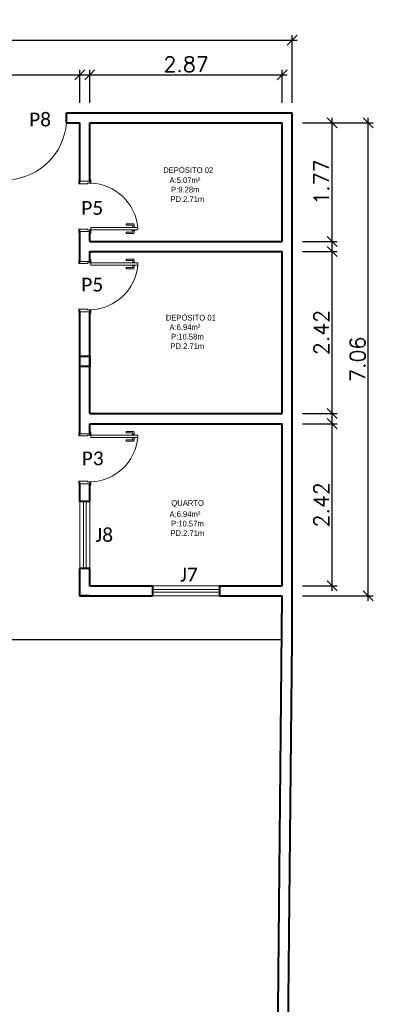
# Model space of a CAD drawing. Header units: millimetres. Extents: x 26 to 1362, y 24 to 358.
# Tile 96 of 256: x 530.45 to 535.72, y 240.16 to 254.85. Entities that reach past the tile are written whole.
import ezdxf

# ---------------------------------------------------------------- set-up
doc = ezdxf.new("R2010")
doc.units = ezdxf.units.MM
doc.linetypes.add('HIDDEN2', pattern=[4.7625, 3.175, -1.5875])
for name, color, linetype in [('ARQ-ALVENARIA', 4, 'Continuous'), ('ARQ-PISO', 8, 'Continuous'), ('PDF4_Text', 7, 'Continuous')]:
    doc.layers.add(name, color=color, linetype=linetype)
for name, color, linetype, lineweight in [('MB_ALVENARIA', 7, 'Continuous', 40), ('MB_COTA', 7, 'Continuous', 13), ('MB_ESQUADRIA', 7, 'Continuous', 5), ('MB_TEXTO_0', 7, 'Continuous', 13)]:
    doc.layers.add(name, color=color, linetype=linetype, lineweight=lineweight)
doc.styles.add('AVANT', font='txt')
doc.styles.add('PDF Calibri', font='calibri.ttf')
doc.styles.add('ROMANS', font='romans.shx')
doc.dimstyles.new('LOHAINA 1-150', dxfattribs={"dimscale": 1.5, "dimtxt": 0.15, "dimasz": 0.1, "dimexe": 0.05, "dimexo": 0.1, "dimgap": 0.03, "dimtad": 1, "dimzin": 5, "dimdsep": 46, "dimtxsty": 'ROMANS', "dimblk": 'OBLIQUE', "dimcen": 0, "dimdle": 0.05, "dimclrd": 256, "dimclre": 256, "dimadec": 0, "dimazin": 0, "dimtfac": 1, "dimtofl": 0, "dimtmove": 2, "dimatfit": 3, "dimfxl": 0.04, "dimtolj": 1, "dimtzin": 1, "dimarcsym": 0})

# ---------------------------------------------------------------- blocks, each defined once
blk = doc.blocks.new('_Oblique')
at = {"color": 0, "linetype": 'ByBlock', "lineweight": -2}
blk.add_line((-0.5, -0.5), (0.5, 0.5), dxfattribs=at)
blk = doc.blocks.new('*D97')
at = {"layer": 'DEFPOINTS', "color": 0, "transparency": 16777216}
for p in [(534.512, 254.548), (522.382, 253.465), (534.512, 253.465)]:
    blk.add_point(p, dxfattribs=at)
at = {"layer": 'MB_COTA', "lineweight": -2, "transparency": 16777216}
for p, q in [((522.307, 254.548), (534.587, 254.548)), ((522.382, 253.615), (522.382, 254.623)), ((534.512, 253.615), (534.512, 254.623))]:
    blk.add_line(p, q, dxfattribs=at)
at = {"layer": 'MB_COTA', "lineweight": -2, "transparency": 16777216, "xscale": 0.15, "yscale": 0.15, "zscale": 0.15, "rotation": 180}
blk.add_blockref('_Oblique', (522.382, 254.548), dxfattribs=at)
at = {"layer": 'MB_COTA', "lineweight": -2, "transparency": 16777216, "xscale": 0.15, "yscale": 0.15, "zscale": 0.15}
blk.add_blockref('_Oblique', (534.512, 254.548), dxfattribs=at)
at = {"layer": 'MB_COTA', "color": 0, "transparency": 16777216, "insert": (528.447, 254.706), "char_height": 0.225, "attachment_point": 5, "style": 'ROMANS'}
blk.add_mtext('\\A1;12.13', dxfattribs=at)
blk = doc.blocks.new('*D98')
at = {"layer": 'DEFPOINTS', "color": 0, "transparency": 16777216}
for p in [(534.362, 254.03), (531.492, 253.465), (534.362, 253.465)]:
    blk.add_point(p, dxfattribs=at)
at = {"layer": 'MB_ALVENARIA', "lineweight": -2, "transparency": 16777216}
for p, q in [((531.492, 253.615), (531.492, 254.105)), ((534.362, 253.615), (534.362, 254.105)), ((531.417, 254.03), (534.437, 254.03))]:
    blk.add_line(p, q, dxfattribs=at)
at = {"layer": 'MB_ALVENARIA', "lineweight": -2, "transparency": 16777216, "xscale": 0.15, "yscale": 0.15, "zscale": 0.15, "rotation": 180}
blk.add_blockref('_Oblique', (531.492, 254.03), dxfattribs=at)
at = {"layer": 'MB_ALVENARIA', "lineweight": -2, "transparency": 16777216, "xscale": 0.15, "yscale": 0.15, "zscale": 0.15}
blk.add_blockref('_Oblique', (534.362, 254.03), dxfattribs=at)
at = {"layer": 'MB_ALVENARIA', "color": 0, "transparency": 16777216, "insert": (532.927, 254.188), "char_height": 0.225, "attachment_point": 5, "style": 'ROMANS'}
blk.add_mtext('\\A1;2.87', dxfattribs=at)
blk = doc.blocks.new('*D107')
at = {"layer": 'DEFPOINTS', "color": 0, "transparency": 16777216}
for p in [(531.342, 254.03), (526.232, 253.465), (531.342, 253.465)]:
    blk.add_point(p, dxfattribs=at)
at = {"layer": 'MB_ALVENARIA', "lineweight": -2, "transparency": 16777216}
for p, q in [((526.232, 253.615), (526.232, 254.105)), ((531.342, 253.615), (531.342, 254.105)), ((526.157, 254.03), (531.417, 254.03))]:
    blk.add_line(p, q, dxfattribs=at)
at = {"layer": 'MB_ALVENARIA', "lineweight": -2, "transparency": 16777216, "xscale": 0.15, "yscale": 0.15, "zscale": 0.15, "rotation": 180}
blk.add_blockref('_Oblique', (526.232, 254.03), dxfattribs=at)
at = {"layer": 'MB_ALVENARIA', "lineweight": -2, "transparency": 16777216, "xscale": 0.15, "yscale": 0.15, "zscale": 0.15}
blk.add_blockref('_Oblique', (531.342, 254.03), dxfattribs=at)
at = {"layer": 'MB_ALVENARIA', "color": 0, "transparency": 16777216, "insert": (528.787, 254.188), "char_height": 0.225, "attachment_point": 5, "style": 'ROMANS'}
blk.add_mtext('\\A1;5.11', dxfattribs=at)
blk = doc.blocks.new('*D84')
at = {"layer": 'DEFPOINTS', "color": 0, "transparency": 16777216}
for p in [(534.512, 253.315), (535.646, 253.315), (534.512, 246.255)]:
    blk.add_point(p, dxfattribs=at)
at = {"layer": 'MB_COTA', "lineweight": -2, "transparency": 16777216}
for p, q in [((534.662, 253.315), (535.721, 253.315)), ((535.646, 246.18), (535.646, 253.39)), ((534.662, 246.255), (535.721, 246.255))]:
    blk.add_line(p, q, dxfattribs=at)
at = {"layer": 'MB_COTA', "lineweight": -2, "transparency": 16777216, "xscale": 0.15, "yscale": 0.15, "zscale": 0.15}
for p, rotation in [((535.646, 253.315), 90), ((535.646, 246.255), 270)]:
    blk.add_blockref('_Oblique', p, dxfattribs=dict(at, rotation=rotation))
at = {"layer": 'MB_COTA', "color": 0, "transparency": 16777216, "insert": (535.488, 249.785), "char_height": 0.225, "attachment_point": 5, "rotation": 90, "style": 'ROMANS'}
blk.add_mtext('\\A1;7.06', dxfattribs=at)
blk = doc.blocks.new('*D85')
at = {"layer": 'DEFPOINTS', "color": 0, "transparency": 16777216}
for p in [(534.512, 248.825), (535.105, 248.825), (534.512, 246.405)]:
    blk.add_point(p, dxfattribs=at)
at = {"layer": 'MB_COTA', "lineweight": -2, "transparency": 16777216}
for p, q in [((535.105, 246.33), (535.105, 248.9)), ((534.662, 248.825), (535.18, 248.825)), ((534.662, 246.405), (535.18, 246.405))]:
    blk.add_line(p, q, dxfattribs=at)
at = {"layer": 'MB_COTA', "lineweight": -2, "transparency": 16777216, "xscale": 0.15, "yscale": 0.15, "zscale": 0.15}
for p, rotation in [((535.105, 248.825), 90), ((535.105, 246.405), 270)]:
    blk.add_blockref('_Oblique', p, dxfattribs=dict(at, rotation=rotation))
at = {"layer": 'MB_COTA', "color": 0, "transparency": 16777216, "insert": (534.947, 247.615), "char_height": 0.225, "attachment_point": 5, "rotation": 90, "style": 'ROMANS'}
blk.add_mtext('\\A1;2.42', dxfattribs=at)
blk = doc.blocks.new('*D86')
at = {"layer": 'DEFPOINTS', "color": 0, "transparency": 16777216}
for p in [(534.512, 251.395), (535.105, 251.395), (534.512, 248.975)]:
    blk.add_point(p, dxfattribs=at)
at = {"layer": 'MB_ALVENARIA', "lineweight": -2, "transparency": 16777216}
for p, q in [((534.662, 251.395), (535.18, 251.395)), ((535.105, 248.9), (535.105, 251.47)), ((534.662, 248.975), (535.18, 248.975))]:
    blk.add_line(p, q, dxfattribs=at)
at = {"layer": 'MB_ALVENARIA', "lineweight": -2, "transparency": 16777216, "xscale": 0.15, "yscale": 0.15, "zscale": 0.15}
for p, rotation in [((535.105, 251.395), 90), ((535.105, 248.975), 270)]:
    blk.add_blockref('_Oblique', p, dxfattribs=dict(at, rotation=rotation))
at = {"layer": 'MB_ALVENARIA', "color": 0, "transparency": 16777216, "insert": (534.947, 250.185), "char_height": 0.225, "attachment_point": 5, "rotation": 90, "style": 'ROMANS'}
blk.add_mtext('\\A1;2.42', dxfattribs=at)
blk = doc.blocks.new('*D87')
at = {"layer": 'DEFPOINTS', "color": 0, "transparency": 16777216}
for p in [(534.512, 253.315), (535.105, 253.315), (534.512, 251.545)]:
    blk.add_point(p, dxfattribs=at)
at = {"layer": 'MB_ALVENARIA', "lineweight": -2, "transparency": 16777216}
for p, q in [((534.662, 253.315), (535.18, 253.315)), ((535.105, 251.47), (535.105, 253.39)), ((534.662, 251.545), (535.18, 251.545))]:
    blk.add_line(p, q, dxfattribs=at)
at = {"layer": 'MB_ALVENARIA', "lineweight": -2, "transparency": 16777216, "xscale": 0.15, "yscale": 0.15, "zscale": 0.15}
for p, rotation in [((535.105, 253.315), 90), ((535.105, 251.545), 270)]:
    blk.add_blockref('_Oblique', p, dxfattribs=dict(at, rotation=rotation))
at = {"layer": 'MB_ALVENARIA', "color": 0, "transparency": 16777216, "insert": (534.947, 252.43), "char_height": 0.225, "attachment_point": 5, "rotation": 90, "style": 'ROMANS'}
blk.add_mtext('\\A1;1.77', dxfattribs=at)

msp = doc.modelspace()

# ---------------------------------------------------------------- linework, layer by layer
at = {"layer": 'ARQ-ALVENARIA'}
msp.add_lwpolyline([(534.3623, 245.605), (534.3623, 245.6058)], dxfattribs=at)
at = {"layer": 'ARQ-PISO'}
msp.add_line((526.2323, 245.605), (534.3623, 245.6058), dxfattribs=at)
at = {"layer": 'MB_ALVENARIA'}
for points in [[(531.1423, 253.465), (534.5123, 253.465)], [(531.1423, 253.315), (531.1423, 253.315), (531.1423, 253.465)], [(534.5123, 245.605), (534.5123, 253.465)], [(531.1423, 253.315), (531.3423, 253.315)], [(531.3423, 252.445), (531.3423, 253.315)], [(531.4923, 253.315), (534.3623, 253.315)], [(531.4923, 252.445), (531.4923, 253.315)], [(534.3623, 251.545), (534.3623, 253.315)], [(531.3423, 251.245), (531.3423, 251.695)], [(531.4923, 251.545), (531.4923, 251.695)], [(531.4923, 251.545), (534.3623, 251.545)], [(531.4923, 251.395), (534.3623, 251.395)], [(531.4923, 251.245), (531.4923, 251.395)], [(534.3623, 248.975), (534.3623, 251.395)], [(531.3423, 248.675), (531.3423, 250.495)], [(531.4923, 248.975), (531.4923, 250.495)], [(531.4923, 248.975), (534.3623, 248.975)], [(531.4923, 248.675), (531.4923, 248.825)], [(531.4923, 248.825), (534.3623, 248.825)], [(534.3623, 246.405), (534.3623, 248.825)], [(531.3423, 247.665), (531.3423, 247.925)], [(531.4923, 247.665), (531.4923, 247.925)], [(531.4923, 247.665), (531.3423, 247.665)], [(531.3423, 246.255), (531.3423, 246.665)], [(531.4923, 246.665), (531.3423, 246.665)], [(531.4923, 246.405), (531.4923, 246.665)], [(531.4923, 246.255), (531.3423, 246.255), (531.3423, 246.405)], [(531.4923, 246.405), (532.4273, 246.405)], [(532.4273, 246.405), (532.4273, 246.255)], [(533.4273, 246.405), (534.3623, 246.405)], [(533.4273, 246.405), (533.4273, 246.255)], [(531.3423, 246.255), (532.4273, 246.255)], [(533.4273, 246.255), (534.3623, 246.255)], [(534.2324, 232.9065), (534.3623, 246.255)], [(534.3823, 232.905), (534.5123, 245.605)]]:
    msp.add_lwpolyline(points, dxfattribs=at)
msp.add_lwpolyline([(531.4923, 249.83), (531.4923, 249.68), (531.3423, 249.68), (531.3423, 249.83)], close=True, dxfattribs=at)
at = {"layer": 'MB_ESQUADRIA'}
for p, q in [((531.3423, 252.4051), (531.3423, 252.4401)), ((531.3423, 252.4051), (531.3423, 252.4401)), ((531.4923, 252.415), (531.4923, 252.44)), ((531.4923, 252.415), (531.4923, 252.44)), ((531.4573, 252.405), (531.3423, 252.4051)), ((531.4573, 252.405), (531.3423, 252.4051)), ((531.4573, 252.415), (531.4573, 252.405)), ((531.4573, 252.415), (531.4923, 252.415)), ((531.4573, 252.415), (531.4573, 252.405)), ((531.4573, 252.415), (531.4923, 252.415)), ((531.4573, 251.725), (531.3423, 251.725)), ((531.3423, 251.725), (531.3423, 251.69)), ((531.4573, 251.725), (531.3423, 251.725)), ((531.3423, 251.725), (531.3423, 251.69)), ((531.4573, 251.725), (531.3423, 251.725)), ((531.3423, 251.725), (531.3423, 251.69)), ((531.4573, 251.725), (531.3423, 251.725)), ((531.3423, 251.725), (531.3423, 251.69)), ((531.4573, 251.715), (531.4573, 251.725)), ((531.4573, 251.715), (531.4573, 251.725)), ((531.4573, 251.715), (531.4573, 251.725)), ((531.4573, 251.715), (531.4573, 251.725)), ((531.4573, 251.715), (531.4923, 251.715)), ((531.4573, 251.715), (531.4923, 251.715)), ((531.4573, 251.715), (531.4923, 251.715)), ((531.4573, 251.715), (531.4923, 251.715)), ((531.4923, 251.715), (531.4923, 251.69)), ((531.4923, 251.715), (531.4923, 251.69)), ((531.4923, 251.715), (531.4923, 251.69)), ((531.4923, 251.715), (531.4923, 251.69)), ((532.1419, 251.8054), (532.0349, 251.8053)), ((532.1419, 251.8054), (532.0349, 251.8053)), ((532.0349, 251.8053), (532.0349, 251.7853)), ((532.0349, 251.8053), (532.0349, 251.7853)), ((532.0349, 251.7853), (532.1269, 251.7854)), ((532.0349, 251.7853), (532.1269, 251.7854)), ((532.1218, 251.7568), (532.1218, 251.7504)), ((532.1644, 251.7568), (532.1218, 251.7568)), ((532.1218, 251.7568), (532.1218, 251.7504)), ((532.1644, 251.7568), (532.1218, 251.7568)), ((532.1218, 251.7091), (532.1218, 251.7154)), ((532.1218, 251.7091), (532.1218, 251.7154)), ((532.1645, 251.7091), (532.1218, 251.7091)), ((532.1645, 251.7091), (532.1218, 251.7091)), ((532.1319, 251.7804), (532.1319, 251.7568)), ((532.1319, 251.7804), (532.1319, 251.7568)), ((532.1319, 251.6854), (532.1319, 251.7091)), ((532.1319, 251.6854), (532.1319, 251.7091)), ((532.1519, 251.7568), (532.1519, 251.7954)), ((532.1519, 251.7568), (532.1519, 251.7954)), ((532.1519, 251.7091), (532.1519, 251.6704)), ((532.1519, 251.7091), (532.1519, 251.6704)), ((532.1644, 251.7504), (532.1644, 251.7568)), ((532.1644, 251.7504), (532.1644, 251.7568)), ((532.1645, 251.7154), (532.1645, 251.7091)), ((532.1645, 251.7154), (532.1645, 251.7091)), ((532.0349, 251.6604), (532.0349, 251.6804)), ((532.0349, 251.6804), (532.1269, 251.6804)), ((532.0349, 251.6604), (532.0349, 251.6804)), ((532.0349, 251.6804), (532.1269, 251.6804)), ((532.1419, 251.6604), (532.0349, 251.6604)), ((532.1419, 251.6604), (532.0349, 251.6604)), ((531.3423, 251.215), (531.3423, 251.25)), ((531.3423, 251.215), (531.3423, 251.25)), ((531.3423, 251.215), (531.3423, 251.25)), ((531.3423, 251.215), (531.3423, 251.25)), ((531.4923, 251.225), (531.4923, 251.25)), ((531.4923, 251.225), (531.4923, 251.25)), ((531.4923, 251.225), (531.4923, 251.25)), ((531.4923, 251.225), (531.4923, 251.25)), ((532.0349, 251.2796), (532.0349, 251.2596)), ((532.1419, 251.2796), (532.0349, 251.2796)), ((532.0349, 251.2796), (532.0349, 251.2596)), ((532.1419, 251.2796), (532.0349, 251.2796)), ((532.0349, 251.2596), (532.1269, 251.2596)), ((532.0349, 251.2596), (532.1269, 251.2596)), ((532.1319, 251.2546), (532.1319, 251.231)), ((532.1319, 251.2546), (532.1319, 251.231)), ((532.1519, 251.231), (532.1519, 251.2696)), ((532.1519, 251.231), (532.1519, 251.2696)), ((531.4573, 251.215), (531.3423, 251.215)), ((531.4573, 251.215), (531.3423, 251.215)), ((531.4573, 251.215), (531.3423, 251.215)), ((531.4573, 251.215), (531.3423, 251.215)), ((531.4573, 251.225), (531.4923, 251.225)), ((531.4573, 251.225), (531.4573, 251.215)), ((531.4573, 251.225), (531.4923, 251.225)), ((531.4573, 251.225), (531.4573, 251.215)), ((531.4573, 251.225), (531.4923, 251.225)), ((531.4573, 251.225), (531.4573, 251.215)), ((531.4573, 251.225), (531.4923, 251.225)), ((531.4573, 251.225), (531.4573, 251.215)), ((532.0349, 251.1347), (532.0349, 251.1547)), ((532.0349, 251.1547), (532.1269, 251.1546)), ((532.0349, 251.1347), (532.0349, 251.1547)), ((532.0349, 251.1547), (532.1269, 251.1546)), ((532.1419, 251.1346), (532.0349, 251.1347)), ((532.1419, 251.1346), (532.0349, 251.1347)), ((532.1218, 251.231), (532.1218, 251.2246)), ((532.1645, 251.2309), (532.1218, 251.231)), ((532.1218, 251.231), (532.1218, 251.2246)), ((532.1645, 251.2309), (532.1218, 251.231)), ((532.1218, 251.1833), (532.1218, 251.1896)), ((532.1218, 251.1833), (532.1218, 251.1896)), ((532.1644, 251.1833), (532.1218, 251.1833)), ((532.1644, 251.1833), (532.1218, 251.1833)), ((532.1319, 251.1596), (532.1319, 251.1833)), ((532.1319, 251.1596), (532.1319, 251.1833)), ((532.1519, 251.1833), (532.1519, 251.1446)), ((532.1519, 251.1833), (532.1519, 251.1446)), ((532.1644, 251.1896), (532.1644, 251.1833)), ((532.1644, 251.1896), (532.1644, 251.1833)), ((532.1645, 251.2246), (532.1645, 251.2309)), ((532.1645, 251.2246), (532.1645, 251.2309)), ((531.4573, 250.535), (531.3423, 250.5349)), ((531.4573, 250.535), (531.3423, 250.5349)), ((531.3423, 250.5349), (531.3423, 250.4999)), ((531.3423, 250.5349), (531.3423, 250.4999)), ((531.4573, 250.525), (531.4573, 250.535)), ((531.4573, 250.525), (531.4573, 250.535)), ((531.4573, 250.525), (531.4923, 250.525)), ((531.4573, 250.525), (531.4923, 250.525)), ((531.4923, 250.525), (531.4923, 250.5)), ((531.4923, 250.525), (531.4923, 250.5)), ((531.3423, 248.645), (531.3423, 248.68)), ((531.3423, 248.645), (531.3423, 248.68)), ((531.3423, 248.645), (531.3423, 248.68)), ((531.3423, 248.645), (531.3423, 248.68)), ((531.4573, 248.645), (531.3423, 248.645)), ((531.4573, 248.645), (531.3423, 248.645)), ((531.4573, 248.645), (531.3423, 248.645)), ((531.4573, 248.645), (531.3423, 248.645)), ((531.4573, 248.655), (531.4923, 248.655)), ((531.4573, 248.655), (531.4573, 248.645)), ((531.4573, 248.655), (531.4923, 248.655)), ((531.4573, 248.655), (531.4573, 248.645)), ((531.4573, 248.655), (531.4923, 248.655)), ((531.4573, 248.655), (531.4573, 248.645)), ((531.4573, 248.655), (531.4923, 248.655)), ((531.4573, 248.655), (531.4573, 248.645)), ((531.4923, 248.655), (531.4923, 248.68)), ((531.4923, 248.655), (531.4923, 248.68)), ((531.4923, 248.655), (531.4923, 248.68)), ((531.4923, 248.655), (531.4923, 248.68)), ((532.0349, 248.7096), (532.0349, 248.6896)), ((532.1419, 248.7096), (532.0349, 248.7096)), ((532.0349, 248.7096), (532.0349, 248.6896)), ((532.1419, 248.7096), (532.0349, 248.7096)), ((532.0349, 248.6896), (532.1269, 248.6896)), ((532.0349, 248.6896), (532.1269, 248.6896)), ((532.1218, 248.661), (532.1218, 248.6546)), ((532.1645, 248.6609), (532.1218, 248.661)), ((532.1218, 248.661), (532.1218, 248.6546)), ((532.1645, 248.6609), (532.1218, 248.661)), ((532.1218, 248.6133), (532.1218, 248.6196)), ((532.1218, 248.6133), (532.1218, 248.6196)), ((532.1644, 248.6133), (532.1218, 248.6133)), ((532.1644, 248.6133), (532.1218, 248.6133)), ((532.1319, 248.6846), (532.1319, 248.661)), ((532.1319, 248.6846), (532.1319, 248.661)), ((532.1319, 248.5896), (532.1319, 248.6133)), ((532.1319, 248.5896), (532.1319, 248.6133)), ((532.1519, 248.661), (532.1519, 248.6996)), ((532.1519, 248.661), (532.1519, 248.6996)), ((532.1519, 248.6133), (532.1519, 248.5746)), ((532.1519, 248.6133), (532.1519, 248.5746)), ((532.1644, 248.6196), (532.1644, 248.6133)), ((532.1644, 248.6196), (532.1644, 248.6133)), ((532.1645, 248.6546), (532.1645, 248.6609)), ((532.1645, 248.6546), (532.1645, 248.6609)), ((532.0349, 248.5647), (532.0349, 248.5847)), ((532.0349, 248.5847), (532.1269, 248.5846)), ((532.0349, 248.5647), (532.0349, 248.5847)), ((532.0349, 248.5847), (532.1269, 248.5846)), ((532.1419, 248.5646), (532.0349, 248.5647)), ((532.1419, 248.5646), (532.0349, 248.5647)), ((531.4573, 247.965), (531.3423, 247.9649)), ((531.4573, 247.965), (531.3423, 247.9649)), ((531.3423, 247.9649), (531.3423, 247.9299)), ((531.3423, 247.9649), (531.3423, 247.9299)), ((531.4573, 247.955), (531.4573, 247.965)), ((531.4573, 247.955), (531.4573, 247.965)), ((531.4573, 247.955), (531.4923, 247.955)), ((531.4573, 247.955), (531.4923, 247.955)), ((531.4923, 247.955), (531.4923, 247.93)), ((531.4923, 247.955), (531.4923, 247.93))]:
    msp.add_line(p, q, dxfattribs=at)
for points in [[(531.3423, 252.4051), (531.3273, 252.4051), (531.3273, 252.4551), (531.3423, 252.4551), (531.3423, 252.4401)], [(531.3423, 252.4051), (531.3273, 252.4051), (531.3273, 252.4551), (531.3423, 252.4551), (531.3423, 252.4401)], [(531.3423, 252.445), (531.4923, 252.445)], [(531.4923, 252.44), (531.4923, 252.465), (531.5073, 252.465), (531.5073, 252.415), (531.4923, 252.415), (531.4923, 252.415)], [(531.4923, 252.44), (531.4923, 252.465), (531.5073, 252.465), (531.5073, 252.415), (531.4923, 252.415), (531.4923, 252.415)], [(531.3423, 251.725), (531.3273, 251.725), (531.3273, 251.675), (531.3423, 251.675), (531.3423, 251.69)], [(531.3423, 251.725), (531.3273, 251.725), (531.3273, 251.675), (531.3423, 251.675), (531.3423, 251.69)], [(531.3423, 251.725), (531.3273, 251.725), (531.3273, 251.675), (531.3423, 251.675), (531.3423, 251.69)], [(531.3423, 251.725), (531.3273, 251.725), (531.3273, 251.675), (531.3423, 251.675), (531.3423, 251.69)], [(531.4923, 251.695), (531.4923, 251.695), (531.3423, 251.695)], [(531.4923, 251.69), (531.4923, 251.665), (531.5073, 251.665), (531.5073, 251.715), (531.4923, 251.715), (531.4923, 251.715)], [(531.4923, 251.69), (531.4923, 251.665), (531.5073, 251.665), (531.5073, 251.715), (531.4923, 251.715), (531.4923, 251.715)], [(531.4923, 251.69), (531.4923, 251.665), (531.5073, 251.665), (531.5073, 251.715), (531.4923, 251.715), (531.4923, 251.715)], [(531.4923, 251.69), (531.4923, 251.665), (531.5073, 251.665), (531.5073, 251.715), (531.4923, 251.715), (531.4923, 251.715)], [(532.2074, 251.75), (531.5073, 251.75), (531.5073, 251.715), (532.2074, 251.715), (532.2074, 251.75)], [(531.3423, 251.215), (531.3273, 251.215), (531.3273, 251.265), (531.3423, 251.265), (531.3423, 251.25)], [(531.3423, 251.215), (531.3273, 251.215), (531.3273, 251.265), (531.3423, 251.265), (531.3423, 251.25)], [(531.3423, 251.215), (531.3273, 251.215), (531.3273, 251.265), (531.3423, 251.265), (531.3423, 251.25)], [(531.3423, 251.215), (531.3273, 251.215), (531.3273, 251.265), (531.3423, 251.265), (531.3423, 251.25)], [(531.4923, 251.245), (531.4923, 251.245), (531.3423, 251.245)], [(531.4923, 251.25), (531.4923, 251.275), (531.5073, 251.275), (531.5073, 251.225), (531.4923, 251.225), (531.4923, 251.225)], [(531.4923, 251.25), (531.4923, 251.275), (531.5073, 251.275), (531.5073, 251.225), (531.4923, 251.225), (531.4923, 251.225)], [(531.4923, 251.25), (531.4923, 251.275), (531.5073, 251.275), (531.5073, 251.225), (531.4923, 251.225), (531.4923, 251.225)], [(531.4923, 251.25), (531.4923, 251.275), (531.5073, 251.275), (531.5073, 251.225), (531.4923, 251.225), (531.4923, 251.225)], [(532.2074, 251.19), (531.5073, 251.19), (531.5073, 251.225), (532.2074, 251.225), (532.2074, 251.19)], [(531.3423, 250.5349), (531.3273, 250.5349), (531.3273, 250.4849), (531.3423, 250.4849), (531.3423, 250.4999)], [(531.3423, 250.5349), (531.3273, 250.5349), (531.3273, 250.4849), (531.3423, 250.4849), (531.3423, 250.4999)], [(531.4923, 250.5), (531.4923, 250.475), (531.5073, 250.475), (531.5073, 250.525), (531.4923, 250.525), (531.4923, 250.525)], [(531.4923, 250.5), (531.4923, 250.475), (531.5073, 250.475), (531.5073, 250.525), (531.4923, 250.525), (531.4923, 250.525)], [(531.3423, 250.495), (531.4923, 250.495)], [(531.3423, 248.645), (531.3273, 248.645), (531.3273, 248.695), (531.3423, 248.695), (531.3423, 248.68)], [(531.3423, 248.645), (531.3273, 248.645), (531.3273, 248.695), (531.3423, 248.695), (531.3423, 248.68)], [(531.3423, 248.645), (531.3273, 248.645), (531.3273, 248.695), (531.3423, 248.695), (531.3423, 248.68)], [(531.3423, 248.645), (531.3273, 248.645), (531.3273, 248.695), (531.3423, 248.695), (531.3423, 248.68)], [(531.4923, 248.675), (531.4923, 248.675), (531.3423, 248.675)], [(531.4923, 248.68), (531.4923, 248.705), (531.5073, 248.705), (531.5073, 248.655), (531.4923, 248.655), (531.4923, 248.655)], [(531.4923, 248.68), (531.4923, 248.705), (531.5073, 248.705), (531.5073, 248.655), (531.4923, 248.655), (531.4923, 248.655)], [(531.4923, 248.68), (531.4923, 248.705), (531.5073, 248.705), (531.5073, 248.655), (531.4923, 248.655), (531.4923, 248.655)], [(531.4923, 248.68), (531.4923, 248.705), (531.5073, 248.705), (531.5073, 248.655), (531.4923, 248.655), (531.4923, 248.655)], [(532.2074, 248.62), (531.5073, 248.62), (531.5073, 248.655), (532.2074, 248.655), (532.2074, 248.62)], [(531.3423, 247.9649), (531.3273, 247.9649), (531.3273, 247.9149), (531.3423, 247.9149), (531.3423, 247.9299)], [(531.3423, 247.9649), (531.3273, 247.9649), (531.3273, 247.9149), (531.3423, 247.9149), (531.3423, 247.9299)], [(531.3423, 247.925), (531.4923, 247.925)], [(531.4923, 247.93), (531.4923, 247.905), (531.5073, 247.905), (531.5073, 247.955), (531.4923, 247.955), (531.4923, 247.955)], [(531.4923, 247.93), (531.4923, 247.905), (531.5073, 247.905), (531.5073, 247.955), (531.4923, 247.955), (531.4923, 247.955)]]:
    msp.add_lwpolyline(points, dxfattribs=at)
at = {"layer": 'MB_ESQUADRIA', "linetype": 'HIDDEN2'}
for points in [[(531.3423, 246.665), (531.3423, 247.665)], [(531.3973, 247.665), (531.3973, 246.665)], [(531.4373, 247.665), (531.4373, 246.665)], [(531.4923, 246.665), (531.4923, 247.665)], [(532.4273, 246.405), (533.4273, 246.405)], [(533.4273, 246.35), (532.4273, 246.35)], [(533.4273, 246.31), (532.4273, 246.31)], [(532.4273, 246.255), (533.4273, 246.255)]]:
    msp.add_lwpolyline(points, dxfattribs=at)
at = {"layer": 'MB_ESQUADRIA'}
for centre, radius, start, end in [((530.2248, 253.3825), 0.92, 274.20793, 355.79207), ((532.1269, 251.7804), 0.005, 0.02893, 90.02893), ((532.1269, 251.7804), 0.005, 0.02893, 90.02893), ((532.1269, 251.6854), 0.005, 270.02893, 0.02893), ((532.1269, 251.6854), 0.005, 270.02893, 0.02893), ((532.1419, 251.7954), 0.01, 0.02893, 90.02893), ((532.1419, 251.7954), 0.01, 0.02893, 90.02893), ((532.1419, 251.6704), 0.01, 270.02893, 0.02893), ((532.1419, 251.6704), 0.01, 270.02893, 0.02893), ((532.1269, 251.2546), 0.005, 359.97107, 89.97107), ((532.1269, 251.2546), 0.005, 359.97107, 89.97107), ((532.1419, 251.2696), 0.01, 359.97107, 89.97107), ((532.1419, 251.2696), 0.01, 359.97107, 89.97107), ((532.1269, 251.1596), 0.005, 269.97107, 359.97107), ((532.1269, 251.1596), 0.005, 269.97107, 359.97107), ((532.1419, 251.1446), 0.01, 269.97107, 359.97107), ((532.1419, 251.1446), 0.01, 269.97107, 359.97107), ((532.1269, 248.6846), 0.005, 359.97107, 89.97107), ((532.1269, 248.6846), 0.005, 359.97107, 89.97107), ((532.1419, 248.6996), 0.01, 359.97107, 89.97107), ((532.1419, 248.6996), 0.01, 359.97107, 89.97107), ((532.1269, 248.5896), 0.005, 269.97107, 359.97107), ((532.1269, 248.5896), 0.005, 269.97107, 359.97107), ((532.1419, 248.5746), 0.01, 269.97107, 359.97107), ((532.1419, 248.5746), 0.01, 269.97107, 359.97107)]:
    msp.add_arc(centre, radius, start, end, dxfattribs=at)
at = {"layer": 'MB_ESQUADRIA', "linetype": 'HIDDEN2'}
for centre, start, end in [((531.4759, 251.681), 5.42622, 87.54913), ((531.4759, 251.681), 5.42622, 87.54913), ((531.4759, 251.2591), 272.45087, 354.57378), ((531.4759, 251.2591), 272.45087, 354.57378), ((531.4759, 248.6891), 272.45087, 354.57378), ((531.4759, 248.6891), 272.45087, 354.57378)]:
    msp.add_arc(centre, 0.7347, start, end, dxfattribs=at)

# ---------------------------------------------------------------- texts
at = {"layer": 'MB_TEXTO_0', "style": 'AVANT'}
for s, p in [('DEPÓSITO 02', (532.5865, 252.5668)), ('A:5.07m²', (532.6795, 252.4168)), ('P:9.28m', (532.7038, 252.2752)), ('PD:2.71m', (532.6936, 252.1335)), ('DEPÓSITO 01', (532.6259, 250.3642)), ('A:6.94m²', (532.6795, 250.2224)), ('P:10.58m', (532.7038, 250.0808)), ('PD:2.71m', (532.6936, 249.9391)), ('QUARTO', (532.7071, 247.5987)), ('A:6.94m²', (532.6795, 247.4329)), ('P:10.57m', (532.7038, 247.2912)), ('PD:2.71m', (532.6936, 247.1495))]:
    msp.add_text(s, height=0.085, rotation=360, dxfattribs=at).set_placement(p)
at = {"layer": 'PDF4_Text', "char_height": 0.20477, "attachment_point": 4, "style": 'PDF Calibri'}
for s, insert in [('P8', (530.586, 253.3623)), ('P5', (531.364, 252.0431)), ('P5', (531.3636, 250.8987)), ('P3', (531.3706, 248.3058)), ('J8', (531.5747, 247.163)), ('J7', (532.8385, 246.5711))]:
    msp.add_mtext(s, dxfattribs=dict(at, insert=insert))

# ---------------------------------------------------------------- dimensions: what is measured, and where the dimension line sits
at = {"layer": 'MB_ALVENARIA'}
for base, p1, p2, picture, middle in [((531.3423, 254.0304), (526.2323, 253.465), (531.3423, 253.465), '*D107', (528.7873, 254.1879)), ((534.3623, 254.0304), (531.4923, 253.465), (534.3623, 253.465), '*D98', (532.9273, 254.1879))]:
    dim = msp.add_linear_dim(base=base, p1=p1, p2=p2, dimstyle='LOHAINA 1-150', dxfattribs=at)
    dim.commit()
    dim.dimension.update_dxf_attribs({"geometry": picture, "text_midpoint": middle})
for base, p1, p2, picture, middle in [((535.1047, 253.315), (534.5123, 251.545), (534.5123, 253.315), '*D87', (534.9472, 252.43)), ((535.1047, 251.395), (534.5123, 248.975), (534.5123, 251.395), '*D86', (534.9472, 250.185))]:
    dim = msp.add_linear_dim(base=base, p1=p1, p2=p2, angle=90, dimstyle='LOHAINA 1-150', dxfattribs=at)
    dim.commit()
    dim.dimension.update_dxf_attribs({"geometry": picture, "text_midpoint": middle})
at = {"layer": 'MB_COTA'}
dim = msp.add_linear_dim(base=(534.5123, 254.5481), p1=(522.3823, 253.465), p2=(534.5123, 253.465), dimstyle='LOHAINA 1-150', dxfattribs=at)
dim.commit()
dim.dimension.update_dxf_attribs({"geometry": '*D97', "text_midpoint": (528.4473, 254.7056)})
for base, p1, p2, picture, middle in [((535.6457, 253.315), (534.5123, 246.255), (534.5123, 253.315), '*D84', (535.4882, 249.785)), ((535.1047, 248.825), (534.5123, 246.405), (534.5123, 248.825), '*D85', (534.9472, 247.615))]:
    dim = msp.add_linear_dim(base=base, p1=p1, p2=p2, angle=90, dimstyle='LOHAINA 1-150', dxfattribs=at)
    dim.commit()
    dim.dimension.update_dxf_attribs({"geometry": picture, "text_midpoint": middle})

doc.saveas('drawing.dxf')
